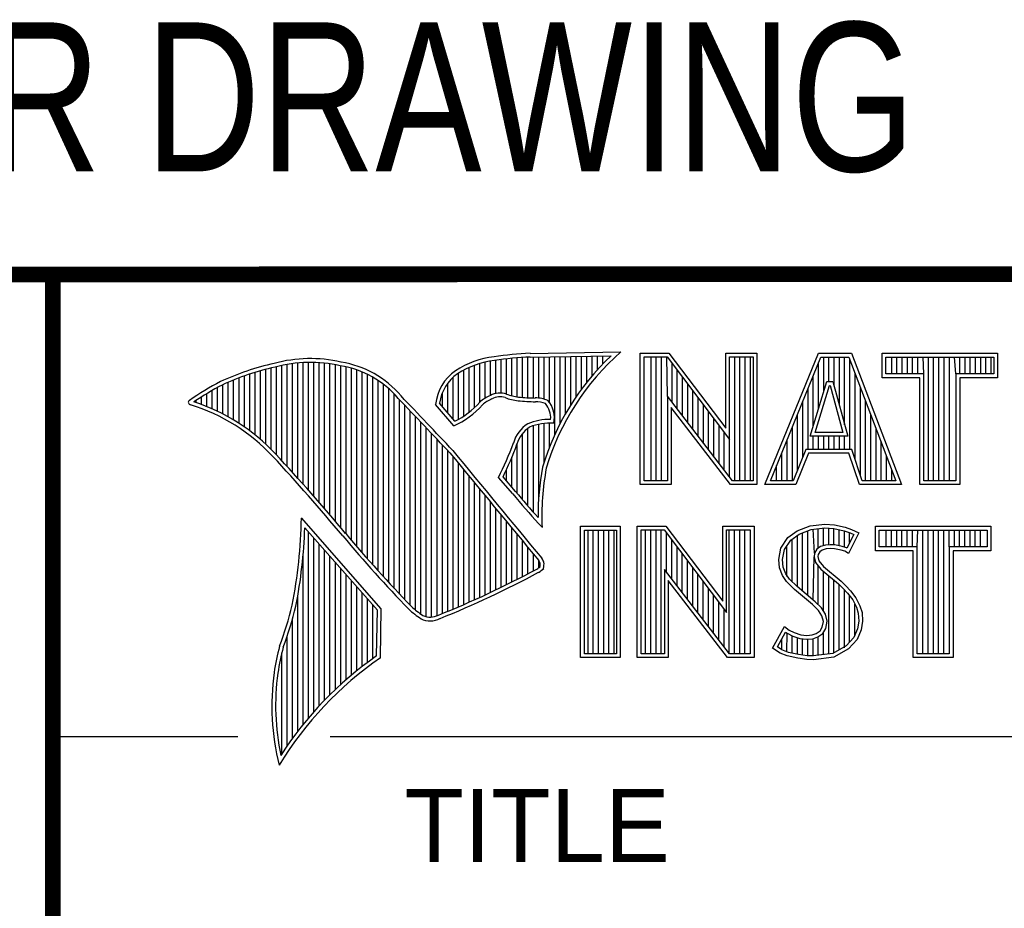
# Model space of a CAD drawing. Header units: inches. Extents: x 0 to 22, y 0 to 17.
# Tile 5 of 9: x 16.3 to 17.6, y 2.2 to 3.3. Entities that reach past the tile are written whole.
import ezdxf
from ezdxf.enums import TextEntityAlignment as Align

# ---------------------------------------------------------------- set-up
doc = ezdxf.new("R2010")
doc.units = ezdxf.units.IN
doc.header["$LTSCALE"] = 1.21
doc.header["$MEASUREMENT"] = 0
doc.layers.get('0').update_dxf_attribs({"linetype": 'CONTINUOUS'})
doc.styles.get("Standard").update_dxf_attribs({"font": 'txt', "width": 0.8})

msp = doc.modelspace()

# ---------------------------------------------------------------- linework, layer by layer
at = {"color": 2, "linetype": 'CONTINUOUS'}
for p, q in [((16.3737, 2.9596), (21.5037, 2.9596)), ((16.3737, 2.9596), (16.3737, 1.2496)), ((16.375, 2.96), (21.5, 2.96)), ((16.9537, 2.8069), (16.9537, 2.8518)), ((16.9606, 2.8048), (16.9606, 2.8525)), ((16.9674, 2.8034), (16.9674, 2.8531)), ((16.9742, 2.8027), (16.9742, 2.8536)), ((16.981, 2.8023), (16.981, 2.854)), ((16.9838, 2.8589), (17.0997, 2.8607)), ((16.9839, 2.8541), (17.087, 2.8557)), ((16.9879, 2.802), (16.9879, 2.8542)), ((16.9947, 2.8019), (16.9947, 2.8543)), ((17.0015, 2.8005), (17.0015, 2.8544)), ((17.0083, 2.7963), (17.0083, 2.8545)), ((17.0152, 2.755), (17.0152, 2.8546)), ((17.022, 2.7691), (17.022, 2.8547)), ((17.0288, 2.7817), (17.0288, 2.8548)), ((17.0357, 2.7931), (17.0357, 2.8549)), ((17.0425, 2.8035), (17.0425, 2.855)), ((17.0493, 2.8131), (17.0493, 2.8551)), ((17.0561, 2.822), (17.0561, 2.8552)), ((17.063, 2.8303), (17.063, 2.8553)), ((17.0698, 2.8381), (17.0698, 2.8554)), ((17.0766, 2.8454), (17.0766, 2.8555)), ((17.1243, 2.8592), (17.1609, 2.8592)), ((17.1243, 2.6915), (17.1243, 2.8592)), ((17.1291, 2.8543), (17.1585, 2.8543)), ((17.1291, 2.6963), (17.1291, 2.8543)), ((17.1381, 2.6963), (17.1381, 2.8543)), ((17.1447, 2.6963), (17.1447, 2.8543)), ((17.1514, 2.6963), (17.1514, 2.8543)), ((17.1589, 2.8042), (17.1581, 2.8543)), ((17.1585, 2.8543), (17.2383, 2.7492)), ((17.1609, 2.8592), (17.2334, 2.7636)), ((17.2334, 2.8592), (17.2732, 2.8592)), ((17.2334, 2.7636), (17.2334, 2.8592)), ((17.2383, 2.8543), (17.2684, 2.8543)), ((17.2383, 2.7492), (17.2383, 2.8543)), ((17.2449, 2.6963), (17.2449, 2.8543)), ((17.2515, 2.6963), (17.2515, 2.8543)), ((17.2582, 2.6963), (17.2582, 2.8543)), ((17.2649, 2.6963), (17.2649, 2.8543)), ((17.2684, 2.8543), (17.2684, 2.6963)), ((17.2732, 2.8592), (17.2732, 2.6915)), ((17.2831, 2.6915), (17.3516, 2.8591)), ((17.2903, 2.6964), (17.3548, 2.8542)), ((17.3516, 2.8591), (17.3938, 2.8591)), ((17.3548, 2.8542), (17.3905, 2.8542)), ((17.3583, 2.8098), (17.3583, 2.8542)), ((17.365, 2.8228), (17.365, 2.8542)), ((17.3717, 2.817), (17.3717, 2.8542)), ((17.3784, 2.7925), (17.3784, 2.8542)), ((17.385, 2.7679), (17.385, 2.8542)), ((17.3905, 2.8542), (17.4504, 2.6964)), ((17.3938, 2.8591), (17.4574, 2.6915)), ((17.4327, 2.8591), (17.5802, 2.8591)), ((17.4327, 2.8278), (17.4327, 2.8591)), ((17.4375, 2.8542), (17.5753, 2.8542)), ((17.4375, 2.8327), (17.4375, 2.8542)), ((17.4451, 2.8327), (17.4451, 2.8542)), ((17.4518, 2.8327), (17.4518, 2.8542)), ((17.4585, 2.8327), (17.4585, 2.8542)), ((17.4652, 2.8327), (17.4652, 2.8542)), ((17.4718, 2.8327), (17.4718, 2.8542)), ((17.4785, 2.8327), (17.4785, 2.8542)), ((17.4859, 2.8327), (17.4852, 2.8542)), ((17.4919, 2.6964), (17.4919, 2.8542)), ((17.4985, 2.6964), (17.4985, 2.8542)), ((17.5052, 2.6964), (17.5052, 2.8542)), ((17.5119, 2.6964), (17.5119, 2.8542)), ((17.5186, 2.6964), (17.5186, 2.8542)), ((17.5269, 2.8327), (17.5252, 2.8542)), ((17.5319, 2.8327), (17.5319, 2.8542)), ((17.5386, 2.8327), (17.5386, 2.8542)), ((17.5453, 2.8327), (17.5453, 2.8542)), ((17.5519, 2.8327), (17.5519, 2.8542)), ((17.5586, 2.8327), (17.5586, 2.8542)), ((17.5653, 2.8327), (17.5653, 2.8542)), ((17.572, 2.8327), (17.572, 2.8542)), ((17.5753, 2.8542), (17.5753, 2.8327)), ((17.5802, 2.8591), (17.5802, 2.8278)), ((16.6533, 2.7366), (16.6533, 2.8403)), ((16.6602, 2.7295), (16.6602, 2.8419)), ((16.667, 2.7221), (16.667, 2.8435)), ((16.6738, 2.7146), (16.6738, 2.8449)), ((16.6806, 2.707), (16.6806, 2.8459)), ((16.6875, 2.6995), (16.6875, 2.8467)), ((16.6943, 2.6918), (16.6943, 2.8472)), ((16.7011, 2.6841), (16.7011, 2.8474)), ((16.708, 2.6764), (16.708, 2.8474)), ((16.7148, 2.6685), (16.7148, 2.847)), ((16.7216, 2.6607), (16.7216, 2.8465)), ((16.7284, 2.6527), (16.7284, 2.8456)), ((16.7353, 2.6447), (16.7353, 2.8445)), ((16.7421, 2.6366), (16.7421, 2.8431)), ((16.7489, 2.6285), (16.7489, 2.8417)), ((16.7557, 2.6204), (16.7557, 2.84)), ((16.9059, 2.7837), (16.9059, 2.8408)), ((16.9128, 2.7896), (16.9128, 2.8436)), ((16.9196, 2.7966), (16.9196, 2.8459)), ((16.9264, 2.8018), (16.9264, 2.8477)), ((16.9332, 2.8053), (16.9332, 2.849)), ((16.9401, 2.8077), (16.9401, 2.8499)), ((16.9469, 2.8082), (16.9469, 2.8509)), ((17.1648, 2.7965), (17.1648, 2.8461)), ((17.3517, 2.7882), (17.3517, 2.8465)), ((17.3917, 2.7364), (17.3917, 2.851)), ((16.6124, 2.7696), (16.6124, 2.8276)), ((16.6192, 2.765), (16.6192, 2.8301)), ((16.626, 2.7601), (16.626, 2.8325)), ((16.6329, 2.7549), (16.6329, 2.8347)), ((16.6397, 2.7492), (16.6397, 2.8367)), ((16.6465, 2.7431), (16.6465, 2.8386)), ((16.7626, 2.6125), (16.7626, 2.8378)), ((16.7694, 2.6046), (16.7694, 2.8352)), ((16.7762, 2.5968), (16.7762, 2.8321)), ((16.7831, 2.5891), (16.7831, 2.8284)), ((16.8855, 2.7749), (16.8855, 2.8281)), ((16.8923, 2.7747), (16.8923, 2.8335)), ((16.8991, 2.7788), (16.8991, 2.8375)), ((17.1714, 2.7879), (17.1714, 2.8373)), ((17.1781, 2.7792), (17.1781, 2.8285)), ((17.345, 2.7666), (17.345, 2.8302)), ((17.3984, 2.7232), (17.3984, 2.8334)), ((17.481, 2.8278), (17.4327, 2.8278)), ((17.4859, 2.8327), (17.4375, 2.8327)), ((17.481, 2.6915), (17.481, 2.8278)), ((17.4859, 2.6964), (17.4859, 2.8327)), ((17.5753, 2.8327), (17.5269, 2.8327)), ((17.5269, 2.8327), (17.5269, 2.6964)), ((17.5802, 2.8278), (17.5318, 2.8278)), ((17.5318, 2.8278), (17.5318, 2.6915)), ((16.5851, 2.7849), (16.5851, 2.8154)), ((16.5919, 2.7815), (16.5919, 2.819)), ((16.5987, 2.7778), (16.5987, 2.8221)), ((16.6055, 2.7738), (16.6055, 2.8249)), ((16.7899, 2.5815), (16.7899, 2.8242)), ((16.7967, 2.5739), (16.7967, 2.8193)), ((16.8786, 2.783), (16.8786, 2.8206)), ((17.1848, 2.7705), (17.1848, 2.8197)), ((17.3383, 2.7364), (17.3383, 2.8138)), ((17.3409, 2.7533), (17.3624, 2.8228)), ((17.3475, 2.7581), (17.3659, 2.8179)), ((17.3624, 2.8228), (17.3701, 2.8228)), ((17.3659, 2.8179), (17.3664, 2.8179)), ((17.3664, 2.8179), (17.3827, 2.7581)), ((17.3701, 2.8228), (17.389, 2.7533)), ((17.4051, 2.7034), (17.4051, 2.8158)), ((16.5646, 2.7936), (16.5646, 2.8033)), ((16.5714, 2.7909), (16.5714, 2.8075)), ((16.5782, 2.788), (16.5782, 2.8116)), ((16.8035, 2.5665), (16.8035, 2.8136)), ((16.8104, 2.5591), (16.8104, 2.807)), ((16.8718, 2.791), (16.8718, 2.8085)), ((17.2418, 2.6963), (17.1589, 2.8042)), ((17.1589, 2.8042), (17.1589, 2.6963)), ((17.1915, 2.7618), (17.1915, 2.8109)), ((17.1981, 2.7531), (17.1981, 2.8021)), ((16.5578, 2.796), (16.5578, 2.7989)), ((16.8172, 2.5519), (16.8172, 2.7996)), ((16.824, 2.5447), (16.824, 2.7924)), ((16.8864, 2.7664), (16.8632, 2.7937)), ((16.8877, 2.7723), (16.8682, 2.7952)), ((17.2395, 2.6915), (17.1637, 2.7899)), ((17.1637, 2.7899), (17.1637, 2.6915)), ((17.2048, 2.7445), (17.2048, 2.7933)), ((17.3316, 2.7267), (17.3316, 2.7975)), ((17.4118, 2.6964), (17.4118, 2.7982)), ((16.8308, 2.5375), (16.8308, 2.7853)), ((16.8377, 2.5314), (16.8377, 2.7781)), ((17.2115, 2.7358), (17.2115, 2.7845)), ((17.325, 2.7101), (17.325, 2.7812)), ((17.4184, 2.6964), (17.4184, 2.7806)), ((16.8445, 2.5262), (16.8445, 2.7709)), ((16.8513, 2.523), (16.8513, 2.7637)), ((16.9879, 2.6563), (16.9879, 2.7665)), ((16.9947, 2.6748), (16.9947, 2.7683)), ((17.0015, 2.7195), (17.0015, 2.7694)), ((17.0083, 2.7388), (17.0083, 2.7698)), ((17.2182, 2.7271), (17.2182, 2.7757)), ((17.2248, 2.7184), (17.2248, 2.7669)), ((17.3183, 2.6964), (17.3183, 2.7648)), ((16.8581, 2.5224), (16.8581, 2.7565)), ((16.9742, 2.672), (16.9742, 2.7568)), ((16.981, 2.664), (16.981, 2.7634)), ((17.2315, 2.7098), (17.2315, 2.7581)), ((17.389, 2.7533), (17.3409, 2.7533)), ((17.345, 2.7364), (17.345, 2.7533)), ((17.3827, 2.7581), (17.3475, 2.7581)), ((17.3517, 2.7364), (17.3517, 2.7533)), ((17.3583, 2.7364), (17.3583, 2.7533)), ((17.365, 2.7364), (17.365, 2.7533)), ((17.3717, 2.7364), (17.3717, 2.7533)), ((17.3784, 2.7364), (17.3784, 2.7533)), ((17.385, 2.7364), (17.385, 2.7533)), ((17.4251, 2.6964), (17.4251, 2.763)), ((16.865, 2.5241), (16.865, 2.7493)), ((16.8718, 2.527), (16.8718, 2.7421)), ((16.9674, 2.6802), (16.9674, 2.7444)), ((17.2382, 2.7011), (17.2383, 2.7492)), ((17.3116, 2.6964), (17.3116, 2.7485)), ((17.4318, 2.6964), (17.4318, 2.7455)), ((16.8786, 2.5298), (16.8786, 2.7348)), ((16.8855, 2.5327), (16.8855, 2.727)), ((16.9606, 2.6882), (16.9606, 2.7266)), ((17.3049, 2.6964), (17.3049, 2.7322)), ((17.3356, 2.7364), (17.3195, 2.6964)), ((17.3388, 2.7316), (17.3228, 2.6915)), ((17.394, 2.7364), (17.3356, 2.7364)), ((17.3905, 2.7316), (17.3388, 2.7316)), ((17.4039, 2.6915), (17.3905, 2.7316)), ((17.4074, 2.6964), (17.394, 2.7364)), ((17.4385, 2.6964), (17.4385, 2.7279)), ((16.8923, 2.5356), (16.8923, 2.7187)), ((17.2983, 2.6964), (17.2983, 2.7158)), ((16.8991, 2.5385), (16.8991, 2.7104)), ((16.9059, 2.5415), (16.9059, 2.7022)), ((16.9653, 2.6828), (16.9492, 2.7013)), ((16.9537, 2.696), (16.9537, 2.7109)), ((17.4451, 2.6964), (17.4451, 2.7103)), ((16.9128, 2.5446), (16.9128, 2.6939)), ((16.9616, 2.6797), (16.9434, 2.7005)), ((17.1637, 2.6915), (17.1243, 2.6915)), ((17.1589, 2.6963), (17.1291, 2.6963)), ((17.2732, 2.6915), (17.2395, 2.6915)), ((17.2684, 2.6963), (17.2418, 2.6963)), ((17.3228, 2.6915), (17.2831, 2.6915)), ((17.3195, 2.6964), (17.2903, 2.6964)), ((17.4574, 2.6915), (17.4039, 2.6915)), ((17.4504, 2.6964), (17.4074, 2.6964)), ((17.5318, 2.6915), (17.481, 2.6915)), ((17.5269, 2.6964), (17.4859, 2.6964)), ((16.9196, 2.5477), (16.9196, 2.6856)), ((16.9264, 2.5508), (16.9264, 2.6774)), ((16.9332, 2.554), (16.9332, 2.6691)), ((16.9401, 2.5573), (16.9401, 2.6608)), ((16.9469, 2.5606), (16.9469, 2.6526)), ((16.7939, 2.533), (16.6919, 2.6489)), ((16.9537, 2.5639), (16.9537, 2.6443)), ((16.999, 2.637), (16.9946, 2.6418)), ((17.0482, 2.6383), (17.0988, 2.6383)), ((17.0482, 2.4708), (17.0482, 2.6383)), ((17.0988, 2.6383), (17.0988, 2.4708)), ((17.1205, 2.6385), (17.1571, 2.6385)), ((17.1205, 2.4708), (17.1205, 2.6385)), ((17.1571, 2.6385), (17.2296, 2.5429)), ((17.2296, 2.6385), (17.2694, 2.6385)), ((17.2296, 2.5429), (17.2296, 2.6385)), ((17.2694, 2.6385), (17.2694, 2.4708)), ((17.3245, 2.6324), (17.3412, 2.639)), ((17.3412, 2.639), (17.3596, 2.641)), ((17.3596, 2.641), (17.372, 2.6402)), ((17.372, 2.6402), (17.3856, 2.6373)), ((17.4242, 2.6383), (17.5717, 2.6383)), ((17.4242, 2.607), (17.4242, 2.6383)), ((17.5717, 2.6383), (17.5717, 2.607)), ((16.789, 2.5312), (16.6964, 2.6365)), ((16.7011, 2.3939), (16.7011, 2.6311)), ((16.9606, 2.5673), (16.9606, 2.6361)), ((16.9674, 2.5708), (16.9674, 2.6278)), ((17.0531, 2.6334), (17.0939, 2.6334)), ((17.0531, 2.4756), (17.0531, 2.6334)), ((17.0577, 2.4756), (17.0577, 2.6334)), ((17.0644, 2.4756), (17.0644, 2.6334)), ((17.071, 2.4756), (17.071, 2.6334)), ((17.0777, 2.4756), (17.0777, 2.6334)), ((17.0844, 2.4756), (17.0844, 2.6334)), ((17.0911, 2.4756), (17.0911, 2.6334)), ((17.0939, 2.6334), (17.0939, 2.4756)), ((17.1253, 2.6336), (17.1547, 2.6336)), ((17.1253, 2.4756), (17.1253, 2.6336)), ((17.1311, 2.4756), (17.1311, 2.6336)), ((17.1378, 2.4756), (17.1378, 2.6336)), ((17.1445, 2.4756), (17.1445, 2.6336)), ((17.1511, 2.4756), (17.1511, 2.6336)), ((17.1547, 2.6336), (17.2345, 2.5284)), ((17.1578, 2.5799), (17.1578, 2.6295)), ((17.2345, 2.6336), (17.2646, 2.6336)), ((17.2345, 2.5284), (17.2345, 2.6336)), ((17.2379, 2.4756), (17.2379, 2.6336)), ((17.2446, 2.4756), (17.2446, 2.6336)), ((17.2513, 2.4756), (17.2513, 2.6336)), ((17.2579, 2.4756), (17.2579, 2.6336)), ((17.2646, 2.6336), (17.2646, 2.4756)), ((17.3127, 2.6238), (17.3245, 2.6324)), ((17.3162, 2.6204), (17.3269, 2.6281)), ((17.3247, 2.561), (17.3247, 2.6265)), ((17.3269, 2.6281), (17.3424, 2.6343)), ((17.3314, 2.5555), (17.3314, 2.6299)), ((17.338, 2.5499), (17.338, 2.6326)), ((17.3424, 2.6343), (17.3597, 2.6362)), ((17.3466, 2.6041), (17.3447, 2.6345)), ((17.3514, 2.6103), (17.3514, 2.6353)), ((17.3581, 2.6135), (17.3581, 2.636)), ((17.3597, 2.6362), (17.3713, 2.6354)), ((17.3647, 2.6146), (17.3647, 2.6358)), ((17.3713, 2.6354), (17.3843, 2.6326)), ((17.3714, 2.6146), (17.3714, 2.6353)), ((17.3781, 2.6134), (17.3781, 2.6339)), ((17.3843, 2.6326), (17.3921, 2.6299)), ((17.3848, 2.6117), (17.3848, 2.6324)), ((17.3856, 2.6373), (17.3939, 2.6344)), ((17.3966, 2.6278), (17.3879, 2.6106)), ((17.4031, 2.6301), (17.3899, 2.6036)), ((17.3914, 2.6176), (17.3914, 2.6301)), ((17.3921, 2.6299), (17.3966, 2.6278)), ((17.3939, 2.6344), (17.4031, 2.6301)), ((17.429, 2.6334), (17.5669, 2.6334)), ((17.429, 2.6119), (17.429, 2.6334)), ((17.4382, 2.6119), (17.4382, 2.6334)), ((17.4448, 2.6119), (17.4448, 2.6334)), ((17.4515, 2.6119), (17.4515, 2.6334)), ((17.4582, 2.6119), (17.4582, 2.6334)), ((17.4649, 2.6119), (17.4649, 2.6334)), ((17.4716, 2.6119), (17.4716, 2.6334)), ((17.4774, 2.6119), (17.4782, 2.6334)), ((17.4849, 2.4756), (17.4849, 2.6334)), ((17.4916, 2.4756), (17.4916, 2.6334)), ((17.4983, 2.4756), (17.4983, 2.6334)), ((17.5049, 2.4756), (17.5049, 2.6334)), ((17.5116, 2.4756), (17.5116, 2.6334)), ((17.5185, 2.6119), (17.5183, 2.6334)), ((17.525, 2.6119), (17.525, 2.6334)), ((17.5316, 2.6119), (17.5316, 2.6334)), ((17.5383, 2.6119), (17.5383, 2.6334)), ((17.545, 2.6119), (17.545, 2.6334)), ((17.5517, 2.6119), (17.5517, 2.6334)), ((17.5583, 2.6119), (17.5583, 2.6334)), ((17.5669, 2.6334), (17.5669, 2.6119)), ((16.708, 2.4018), (16.708, 2.6233)), ((16.7148, 2.4093), (16.7148, 2.6156)), ((16.9742, 2.5743), (16.9742, 2.6195)), ((17.1645, 2.5712), (17.1645, 2.6207)), ((17.3037, 2.6105), (17.3127, 2.6238)), ((17.3083, 2.6086), (17.3162, 2.6204)), ((17.3113, 2.5744), (17.3113, 2.6131)), ((17.318, 2.5677), (17.318, 2.6217)), ((17.3604, 2.6142), (17.3543, 2.6124)), ((17.3664, 2.6148), (17.3604, 2.6142)), ((17.3726, 2.6145), (17.3664, 2.6148)), ((17.3819, 2.6126), (17.3726, 2.6145)), ((16.6943, 2.3857), (16.6943, 2.603)), ((16.7216, 2.4165), (16.7216, 2.6078)), ((16.981, 2.5778), (16.981, 2.6113)), ((16.9879, 2.5814), (16.9879, 2.603)), ((17.1712, 2.5625), (17.1712, 2.6119)), ((17.1778, 2.5539), (17.1778, 2.6031)), ((17.3009, 2.5961), (17.3037, 2.6105)), ((17.3058, 2.5959), (17.3083, 2.6086)), ((17.3466, 2.6041), (17.3461, 2.5993)), ((17.3497, 2.609), (17.3466, 2.6041)), ((17.3543, 2.6124), (17.3497, 2.609)), ((17.3513, 2.6025), (17.351, 2.5996)), ((17.3533, 2.6056), (17.3513, 2.6025)), ((17.3565, 2.6079), (17.3533, 2.6056)), ((17.3614, 2.6094), (17.3565, 2.6079)), ((17.3665, 2.6099), (17.3614, 2.6094)), ((17.372, 2.6097), (17.3665, 2.6099)), ((17.3807, 2.6079), (17.372, 2.6097)), ((17.3853, 2.6065), (17.3807, 2.6079)), ((17.3873, 2.6109), (17.3819, 2.6126)), ((17.3899, 2.6036), (17.3853, 2.6065)), ((17.3879, 2.6106), (17.3873, 2.6109)), ((17.4726, 2.607), (17.4242, 2.607)), ((17.4774, 2.6119), (17.429, 2.6119)), ((17.4726, 2.4708), (17.4726, 2.607)), ((17.4774, 2.4756), (17.4774, 2.6119)), ((17.5669, 2.6119), (17.5185, 2.6119)), ((17.5185, 2.6119), (17.5185, 2.4756)), ((17.5717, 2.607), (17.5233, 2.607)), ((17.5233, 2.607), (17.5233, 2.4708)), ((16.7284, 2.4233), (16.7284, 2.6001)), ((16.7353, 2.4299), (16.7353, 2.5923)), ((16.9947, 2.5853), (16.9947, 2.5948)), ((17.1845, 2.5452), (17.1845, 2.5943)), ((17.302, 2.5852), (17.3009, 2.5961)), ((17.3068, 2.5863), (17.3058, 2.5959)), ((17.3447, 2.5443), (17.3461, 2.5993)), ((17.3461, 2.5993), (17.3477, 2.5922)), ((17.3477, 2.5922), (17.3547, 2.5835)), ((17.351, 2.5996), (17.3521, 2.5944)), ((17.3521, 2.5944), (17.3582, 2.5869)), ((16.7421, 2.4363), (16.7421, 2.5846)), ((16.7489, 2.4424), (16.7489, 2.5768)), ((17.238, 2.4756), (17.1551, 2.5834)), ((17.1551, 2.5834), (17.1551, 2.4756)), ((17.1912, 2.5365), (17.1912, 2.5855)), ((17.1979, 2.5278), (17.1979, 2.5767)), ((17.3058, 2.5754), (17.302, 2.5852)), ((17.3109, 2.5679), (17.3058, 2.5754)), ((17.3101, 2.5777), (17.3068, 2.5863)), ((17.3147, 2.571), (17.3101, 2.5777)), ((17.3514, 2.5381), (17.3514, 2.5876)), ((17.3547, 2.5835), (17.3771, 2.5649)), ((17.3581, 2.5298), (17.3581, 2.5807)), ((17.3582, 2.5869), (17.3804, 2.5685)), ((17.3647, 2.4755), (17.3647, 2.5752)), ((16.7557, 2.4482), (16.7557, 2.569)), ((17.2356, 2.4708), (17.1599, 2.5692)), ((17.1599, 2.5692), (17.1599, 2.4708)), ((17.2045, 2.5192), (17.2045, 2.5679)), ((17.3153, 2.5636), (17.3109, 2.5679)), ((17.3243, 2.5614), (17.3147, 2.571)), ((17.321, 2.5578), (17.3153, 2.5636)), ((17.3714, 2.4763), (17.3714, 2.5696)), ((17.3771, 2.5649), (17.383, 2.559)), ((17.3781, 2.4808), (17.3781, 2.5639)), ((17.3804, 2.5685), (17.3864, 2.5624)), ((16.6875, 2.377), (16.6875, 2.5502)), ((16.7626, 2.4538), (16.7626, 2.5613)), ((16.7694, 2.4592), (16.7694, 2.5535)), ((17.2112, 2.5105), (17.2112, 2.5591)), ((17.2179, 2.5018), (17.2179, 2.5503)), ((17.3441, 2.5385), (17.321, 2.5578)), ((17.3474, 2.5421), (17.3243, 2.5614)), ((17.383, 2.559), (17.3888, 2.5529)), ((17.3848, 2.4834), (17.3848, 2.5571)), ((17.3864, 2.5624), (17.3925, 2.5561)), ((17.3888, 2.5529), (17.3953, 2.5446)), ((17.3925, 2.5561), (17.3994, 2.5472)), ((16.7762, 2.4644), (16.7762, 2.5458)), ((16.7831, 2.4694), (16.7831, 2.538)), ((17.2246, 2.4931), (17.2246, 2.5415)), ((17.3516, 2.5311), (17.3441, 2.5385)), ((17.3554, 2.5341), (17.3474, 2.5421)), ((17.3914, 2.4908), (17.3914, 2.5495)), ((17.3953, 2.5446), (17.4001, 2.535)), ((17.3981, 2.4982), (17.3981, 2.5389)), ((17.3994, 2.5472), (17.4046, 2.5368)), ((16.788, 2.4729), (16.789, 2.5312)), ((16.7927, 2.4704), (16.7939, 2.533)), ((17.2312, 2.4844), (17.2312, 2.5327)), ((17.3559, 2.5241), (17.3516, 2.5311)), ((17.3604, 2.5261), (17.3554, 2.5341)), ((17.3629, 2.5171), (17.3604, 2.5261)), ((17.4001, 2.535), (17.4024, 2.5275)), ((17.4024, 2.5275), (17.4031, 2.5174)), ((17.4046, 2.5368), (17.4072, 2.5285)), ((17.4072, 2.5285), (17.408, 2.5172)), ((16.6806, 2.368), (16.6806, 2.52)), ((17.3579, 2.5169), (17.3559, 2.5241)), ((17.3565, 2.5097), (17.3579, 2.5169)), ((17.3611, 2.5079), (17.3629, 2.5171)), ((17.4031, 2.5174), (17.4016, 2.5077)), ((17.408, 2.5172), (17.4063, 2.5063)), ((17.2931, 2.483), (17.3081, 2.5106)), ((17.2995, 2.4845), (17.3097, 2.5034)), ((17.3081, 2.5106), (17.3144, 2.506)), ((17.3097, 2.5034), (17.3119, 2.5018)), ((17.3113, 2.478), (17.3119, 2.5018)), ((17.3119, 2.5018), (17.3189, 2.4983)), ((17.3144, 2.506), (17.3207, 2.5028)), ((17.3207, 2.5028), (17.3291, 2.5)), ((17.3291, 2.5), (17.3366, 2.4991)), ((17.3435, 2.4997), (17.3487, 2.5017)), ((17.3487, 2.5017), (17.3536, 2.5051)), ((17.351, 2.4974), (17.3572, 2.5017)), ((17.3536, 2.5051), (17.3565, 2.5097)), ((17.3572, 2.5017), (17.3611, 2.5079)), ((17.3581, 2.4746), (17.3581, 2.5024)), ((17.4016, 2.5077), (17.3967, 2.4966)), ((17.4063, 2.5063), (17.4008, 2.4939)), ((16.6738, 2.3584), (16.6738, 2.4982)), ((17.3047, 2.481), (17.3047, 2.4941)), ((17.318, 2.4765), (17.318, 2.4986)), ((17.3189, 2.4983), (17.328, 2.4952)), ((17.3247, 2.475), (17.3247, 2.4963)), ((17.328, 2.4952), (17.3365, 2.4942)), ((17.3314, 2.474), (17.3314, 2.4948)), ((17.3365, 2.4942), (17.3446, 2.4949)), ((17.3366, 2.4991), (17.3435, 2.4997)), ((17.338, 2.473), (17.338, 2.494)), ((17.3446, 2.4949), (17.351, 2.4974)), ((17.3447, 2.4728), (17.3447, 2.4949)), ((17.3514, 2.4737), (17.3514, 2.4975)), ((17.3967, 2.4966), (17.3868, 2.4857)), ((17.4008, 2.4939), (17.3899, 2.4818)), ((16.667, 2.3482), (16.667, 2.477)), ((17.0939, 2.4756), (17.0531, 2.4756)), ((17.1551, 2.4756), (17.1253, 2.4756)), ((17.2646, 2.4756), (17.238, 2.4756)), ((17.3026, 2.4766), (17.2931, 2.483)), ((17.3049, 2.4809), (17.2995, 2.4845)), ((17.3118, 2.4729), (17.3026, 2.4766)), ((17.3132, 2.4775), (17.3049, 2.4809)), ((17.3262, 2.4748), (17.3132, 2.4775)), ((17.3373, 2.4731), (17.3262, 2.4748)), ((17.3699, 2.4761), (17.345, 2.4729)), ((17.3868, 2.4857), (17.3699, 2.4761)), ((17.3899, 2.4818), (17.3714, 2.4714)), ((17.5185, 2.4756), (17.4774, 2.4756)), ((17.0988, 2.4708), (17.0482, 2.4708)), ((17.1599, 2.4708), (17.1205, 2.4708)), ((17.2694, 2.4708), (17.2356, 2.4708)), ((17.3254, 2.47), (17.3118, 2.4729)), ((17.3369, 2.4683), (17.3254, 2.47)), ((17.3452, 2.468), (17.3369, 2.4683)), ((17.345, 2.4729), (17.3373, 2.4731)), ((17.3714, 2.4714), (17.3452, 2.468)), ((17.5233, 2.4708), (17.4726, 2.4708)), ((16.375, 2.37), (16.6109, 2.37)), ((16.7288, 2.37), (21.5, 2.37))]:
    msp.add_line(p, q, dxfattribs=at)
at = {"color": 7, "linetype": 'CONTINUOUS', "const_width": 0.02}
for points in [[(13.6, 2.9595), (21.5, 2.96)], [(16.375, 2.96), (16.375, 0.5)]]:
    msp.add_lwpolyline(points, dxfattribs=at)
at = {"color": 2, "linetype": 'CONTINUOUS'}
for centre, radius, start, end in [((16.7034, 2.6747), 0.1775, 77.2819, 105.0682), ((16.9502, 2.7423), 0.1128, 96.3009, 123.1685), ((17.0005, 2.4511), 0.4082, 92.3475, 98.8367), ((17.0005, 2.4511), 0.4034, 92.3569, 98.8525), ((17.308, 2.6221), 0.3216, 133.4014, 163.4571), ((17.308, 2.6221), 0.3168, 131.1193, 163.4132), ((16.7315, 2.5144), 0.3399, 102.6162, 114.8514), ((16.7315, 2.5144), 0.3351, 102.5989, 114.8296), ((16.7034, 2.6747), 0.1727, 77.2314, 105.1003), ((16.7222, 2.7226), 0.1221, 40.1653, 80.8429), ((16.7222, 2.7226), 0.1269, 40.2333, 80.7735), ((16.9502, 2.7423), 0.108, 96.2443, 123.1259), ((16.923, 2.7875), 0.0602, 125.032, 174.0466), ((16.923, 2.7875), 0.0554, 125.1142, 171.9572), ((16.7759, 2.4698), 0.3996, 117.9347, 124.5691), ((16.7759, 2.4698), 0.3948, 117.954, 124.0374), ((9.1994, -4.4938), 10.5463, 43.2461, 43.76704), ((9.199, -4.4944), 10.5518, 43.24607, 43.76701), ((16.9517, 2.7612), 0.0478, 112.9196, 132.2699), ((16.9455, 2.7813), 0.0269, 72.6128, 117.3853), ((16.9455, 2.7813), 0.0221, 72.9381, 117.8635), ((16.977, 2.8697), 0.0718, 249.5515, 263.1636), ((16.977, 2.8697), 0.067, 249.4455, 263.1373), ((16.9944, 3.0501), 0.2482, 264.1189, 269.068), ((16.9917, 2.7681), 0.0339, 64.4685, 92.2537), ((16.5507, 2.7963), 0.00298, 121.3543, 265.8048), ((16.4773, 2.5601), 0.2445, 43.1672, 72.5708), ((16.4772, 2.5601), 0.2493, 43.1664, 71.8497), ((16.8429, 2.8642), 0.107, 293.9928, 318.4439), ((16.8429, 2.8642), 0.1022, 295.9966, 318.5916), ((16.9517, 2.7612), 0.043, 112.6662, 131.9321), ((16.9944, 3.0501), 0.253, 264.1107, 269.1006), ((16.9917, 2.7681), 0.0291, 66.3231, 92.5053), ((16.9825, 2.7769), 0.0275, 355.2987, 40.4494), ((16.9825, 2.7769), 0.0323, 347.1178, 42.4037), ((17.0047, 2.732), 0.0441, 122.6948, 163.4996), ((17.0047, 2.732), 0.0393, 123.3496, 163.7165), ((17.0094, 2.698), 0.0767, 89.6565, 111.8738), ((17.0094, 2.698), 0.0719, 86.3769, 111.5054), ((16.5488, 2.8964), 0.4406, 333.6063, 339.8409), ((16.5488, 2.8963), 0.4454, 334.022, 339.8635), ((14.6645, 0.8858), 2.7122, 39.9143, 42.7655), ((14.6639, 0.8852), 2.7178, 39.9159, 42.7668), ((117.205, 85.4976), 130.0576, 219.522219, 219.6006), ((117.1292, 85.4341), 129.954, 219.521832, 219.600442), ((17.3248, 2.6518), 0.3309, 169.2392, 180.3763), ((17.3248, 2.6518), 0.3261, 169.2807, 182.6075), ((17.5234, 3.1364), 0.724, 219.1087, 223.0885), ((17.5234, 3.1364), 0.7192, 219.1032, 222.5932), ((16.0461, 2.6599), 0.6459, 349.0852, 359.0204), ((16.0461, 2.6599), 0.6507, 349.0758, 357.94), ((18.1342, 3.7937), 1.815, 220.0434, 224.0127), ((18.1343, 3.7937), 1.8102, 220.042, 224.0069), ((16.9709, 2.5786), 0.0288, 26.3697, 33.9), ((16.9687, 2.5899), 0.028, 353.6797, 3.043), ((16.9709, 2.5786), 0.0336, 24.6866, 34.3242), ((16.9687, 2.5899), 0.0328, 350.4758, 4.7759), ((16.3916, 3.7016), 1.269, 291.9871, 298.2491), ((16.3917, 3.7016), 1.2737, 291.9984, 298.2504), ((16.98, 2.6057), 0.0252, 299.2501, 311.2614), ((16.98, 2.6057), 0.03, 299.1847, 314.8198), ((16.2632, 2.6388), 0.4292, 339.0712, 346.3669), ((16.2632, 2.6388), 0.434, 339.1085, 346.381), ((16.9079, 2.6176), 0.116, 227.0911, 236.9191), ((16.9079, 2.6176), 0.1112, 227.1627, 236.7917), ((16.8565, 2.5437), 0.0213, 243.4913, 298.7009), ((16.8565, 2.5437), 0.0261, 242.8484, 298.0511), ((17.0658, 2.3848), 0.4141, 165.9359, 170.6858), ((17.0658, 2.3848), 0.4093, 165.9761, 170.6762), ((17.0508, 2.0969), 0.454, 124.6428, 148.5563), ((17.0508, 2.0969), 0.4588, 124.9509, 147.098), ((16.9723, 2.4095), 0.318, 172.3562, 193.7958), ((16.9723, 2.4095), 0.3132, 172.3688, 191.6866)]:
    msp.add_arc(centre, radius, start, end, dxfattribs=at)

# ---------------------------------------------------------------- texts
at = {"color": 7, "linetype": 'CONTINUOUS', "width": 0.8}
msp.add_text('CUSTOMER DRAWING', height=0.19, dxfattribs=at).set_placement((16.3742, 3.0911), align=Align.CENTER)
at = {"color": 2, "linetype": 'CONTINUOUS'}
msp.add_text('TITLE', height=0.093, dxfattribs=at).set_placement((16.8235, 2.21))

doc.saveas('drawing.dxf')
